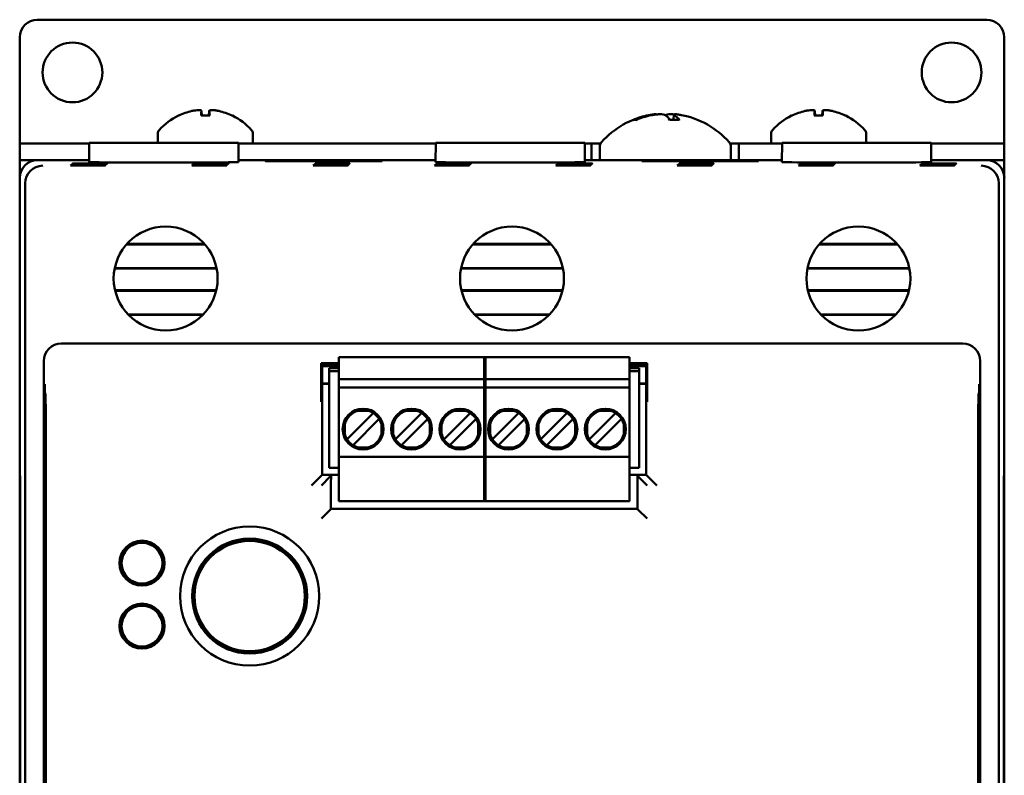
# Model space of a CAD drawing. Header units: inches. Extents: x 1.8 to 23.2, y 1.2 to 17.8.
# Tile 5 of 13: x 9.4 to 12.2, y 10 to 12.2. Entities that reach past the tile are written whole.
import ezdxf

# ---------------------------------------------------------------- set-up
doc = ezdxf.new("R2010")
doc.units = ezdxf.units.IN
doc.header["$LTSCALE"] = 0.8
doc.header["$MEASUREMENT"] = 0
doc.layers.add('Visible (ANSI)', color=7, linetype='Continuous', lineweight=50)

msp = doc.modelspace()

# ---------------------------------------------------------------- linework, layer by layer
at = {"layer": 'Visible (ANSI)'}
for p, q in [((9.4134, 12.1866), (12.1134, 12.1866)), ((9.3634, 11.8345), (9.3634, 12.1366)), ((12.1634, 12.1366), (12.1634, 11.8345)), ((9.9035, 11.9143), (9.8792, 11.9143)), ((9.8803, 11.9273), (9.8815, 11.9143)), ((9.9024, 11.9273), (9.9013, 11.9143)), ((11.1162, 11.9015), (11.1095, 11.9015)), ((11.2383, 11.9015), (11.2124, 11.9015)), ((11.2235, 11.9166), (11.2222, 11.9015)), ((11.6475, 11.9143), (11.6232, 11.9143)), ((11.6243, 11.9273), (11.6255, 11.9143)), ((11.6464, 11.9273), (11.6453, 11.9143)), ((9.7564, 11.8625), (9.7564, 11.8366)), ((10.0264, 11.8625), (10.0264, 11.8344)), ((11.5004, 11.8625), (11.5004, 11.8344)), ((11.7704, 11.8625), (11.7704, 11.8366)), ((9.3634, 11.8344), (9.3634, 11.8345)), ((9.3634, 11.8344), (9.4134, 11.8344)), ((9.3634, 11.8344), (9.3634, 11.7866)), ((9.5613, 11.8344), (9.4134, 11.8344)), ((9.5614, 11.8366), (9.5609, 11.7817)), ((9.5614, 11.8366), (9.9854, 11.8366)), ((9.9854, 11.8366), (9.9858, 11.7817)), ((10.5463, 11.8344), (9.9854, 11.8344)), ((10.5464, 11.8366), (10.5459, 11.7817)), ((10.5464, 11.8366), (10.9704, 11.8366)), ((10.9704, 11.8366), (10.9708, 11.7817)), ((10.9899, 11.8344), (10.9704, 11.8344)), ((10.9899, 11.8344), (11.0154, 11.8344)), ((10.9899, 11.7866), (10.9899, 11.8344)), ((11.0129, 11.8247), (11.0129, 11.7866)), ((11.3833, 11.8344), (11.4088, 11.8344)), ((11.3859, 11.8247), (11.3859, 11.7866)), ((11.4088, 11.8344), (11.4088, 11.7866)), ((11.5313, 11.8344), (11.4088, 11.8344)), ((11.5314, 11.8366), (11.5309, 11.7817)), ((11.5314, 11.8366), (11.9554, 11.8366)), ((11.9554, 11.8366), (11.9558, 11.7817)), ((12.1134, 11.8344), (11.9554, 11.8344)), ((12.1134, 11.8344), (12.1634, 11.8344)), ((12.1634, 11.8345), (12.1634, 11.8344)), ((12.1634, 11.7866), (12.1634, 11.8344)), ((9.3634, 11.7866), (9.364, 11.7866)), ((9.3634, 11.7866), (9.3634, 11.7366)), ((9.364, 11.7446), (9.364, 11.7866)), ((9.364, 11.7866), (9.4134, 11.7866)), ((9.5609, 11.7866), (9.4134, 11.7866)), ((10.5459, 11.7866), (9.9858, 11.7866)), ((10.0628, 11.7851), (10.0629, 11.784)), ((10.0628, 11.784), (10.0628, 11.7851)), ((10.0628, 11.7851), (10.3939, 11.7851)), ((10.3939, 11.784), (10.0628, 11.784)), ((10.3939, 11.7851), (10.3939, 11.784)), ((10.3939, 11.7851), (10.3939, 11.784)), ((11.5309, 11.7866), (10.9708, 11.7866)), ((11.1328, 11.7851), (11.4639, 11.7851)), ((11.1328, 11.7851), (11.1329, 11.784)), ((11.1328, 11.784), (11.1328, 11.7851)), ((11.4639, 11.784), (11.1328, 11.784)), ((11.4639, 11.7851), (11.4639, 11.784)), ((11.4639, 11.7851), (11.4639, 11.784)), ((12.1134, 11.7866), (11.9558, 11.7866)), ((12.1134, 11.7866), (12.1627, 11.7866)), ((12.1627, 11.7866), (12.1627, 11.7446)), ((12.1627, 11.7866), (12.1634, 11.7866)), ((12.1634, 11.7366), (12.1634, 11.7866)), ((9.3634, 11.7366), (9.3634, 10.9166)), ((12.1634, 10.9166), (12.1634, 11.7366)), ((9.3792, 8.3524), (9.3792, 11.7208)), ((12.1476, 11.7208), (12.1476, 8.3524)), ((9.89, 11.5471), (9.6668, 11.5471)), ((9.8886, 11.5487), (9.6682, 11.5487)), ((10.875, 11.5471), (10.6518, 11.5471)), ((10.8736, 11.5487), (10.6532, 11.5487)), ((11.86, 11.5471), (11.6368, 11.5471)), ((11.8586, 11.5487), (11.6382, 11.5487)), ((9.6336, 11.48), (9.9231, 11.48)), ((10.6186, 11.48), (10.9081, 11.48)), ((11.6036, 11.48), (11.8931, 11.48)), ((9.6333, 11.4784), (9.9234, 11.4784)), ((10.6183, 11.4784), (10.9084, 11.4784)), ((11.6033, 11.4784), (11.8934, 11.4784)), ((9.9223, 11.4166), (9.6344, 11.4166)), ((9.9219, 11.415), (9.6348, 11.415)), ((10.9073, 11.4166), (10.6194, 11.4166)), ((10.9069, 11.415), (10.6198, 11.415)), ((11.8923, 11.4166), (11.6044, 11.4166)), ((11.8919, 11.415), (11.6048, 11.415)), ((9.6715, 11.348), (9.8852, 11.348)), ((9.6731, 11.3464), (9.8836, 11.3464)), ((10.6565, 11.348), (10.8702, 11.348)), ((10.6581, 11.3464), (10.8686, 11.3464)), ((11.6415, 11.348), (11.8552, 11.348)), ((11.6431, 11.3464), (11.8536, 11.3464)), ((12.0447, 11.2651), (9.4821, 11.2651)), ((9.4321, 11.2151), (9.4321, 8.8581)), ((10.221, 11.2094), (10.221, 11.1426)), ((10.271, 11.2094), (10.221, 11.2094)), ((10.2239, 11.206), (10.221, 11.2094)), ((10.271, 11.206), (10.2239, 11.206)), ((10.2239, 10.8919), (10.2239, 11.206)), ((10.271, 11.2012), (10.2239, 11.2012)), ((10.271, 11.2011), (10.2239, 11.2011)), ((10.271, 11.2185), (10.271, 11.2264)), ((10.271, 11.2264), (10.6883, 11.2264)), ((10.271, 11.1634), (10.271, 11.2185)), ((10.6844, 11.2185), (10.6844, 11.2264)), ((10.6844, 11.2264), (11.0977, 11.2264)), ((10.6844, 11.2185), (10.6844, 11.1634)), ((10.6883, 11.2264), (10.6883, 11.2185)), ((10.6883, 11.1634), (10.6883, 11.2185)), ((11.0977, 11.2264), (11.0977, 11.2185)), ((11.0977, 11.2185), (11.0977, 11.1634)), ((11.1477, 11.2094), (11.0977, 11.2094)), ((11.1449, 11.206), (11.0977, 11.206)), ((11.1449, 11.2012), (11.0977, 11.2012)), ((11.1449, 11.2011), (11.0977, 11.2011)), ((11.1477, 11.2094), (11.1449, 11.206)), ((11.1449, 11.206), (11.1449, 10.8919)), ((11.1477, 11.1426), (11.1477, 11.2094)), ((12.0947, 8.8581), (12.0947, 11.2151)), ((10.2434, 11.187), (10.2434, 11.1949)), ((10.271, 11.1949), (10.2434, 11.1949)), ((10.2434, 10.9114), (10.2434, 11.187)), ((10.2434, 11.187), (10.271, 11.187)), ((11.1253, 11.1949), (11.0977, 11.1949)), ((11.0977, 11.187), (11.1253, 11.187)), ((11.1253, 11.1949), (11.1253, 11.187)), ((11.1253, 10.9114), (11.1253, 11.187)), ((10.2239, 11.1511), (10.2434, 11.1511)), ((10.2434, 11.1501), (10.2239, 11.1501)), ((10.271, 11.1634), (10.271, 11.1398)), ((10.6883, 11.1634), (10.271, 11.1634)), ((10.6844, 11.1634), (10.6844, 11.1398)), ((11.0977, 11.1634), (10.6844, 11.1634)), ((10.6883, 11.1398), (10.6883, 11.1634)), ((11.0977, 11.1398), (11.0977, 11.1634)), ((11.1253, 11.1511), (11.1449, 11.1511)), ((11.1449, 11.1501), (11.1253, 11.1501)), ((9.4366, 11.1231), (9.4352, 11.1245)), ((10.271, 11.1319), (10.271, 11.1398)), ((10.6883, 11.1398), (10.271, 11.1398)), ((10.271, 10.9508), (10.271, 11.1319)), ((10.6844, 11.1319), (10.6844, 11.1398)), ((11.0977, 11.1398), (10.6844, 11.1398)), ((10.6844, 11.1319), (10.6844, 10.9508)), ((10.6883, 11.1398), (10.6883, 11.1319)), ((10.6883, 10.9508), (10.6883, 11.1319)), ((11.0977, 11.1398), (11.0977, 11.1319)), ((11.0977, 11.1319), (11.0977, 10.9508)), ((12.0915, 11.1245), (12.0902, 11.1231)), ((10.3646, 11.0631), (10.2985, 10.9969)), ((10.3544, 11.0738), (10.3253, 11.0738)), ((10.3689, 11.0674), (10.3646, 11.0631)), ((10.5024, 11.0631), (10.4362, 10.9969)), ((10.4922, 11.0738), (10.4631, 11.0738)), ((10.5067, 11.0674), (10.5024, 11.0631)), ((10.6402, 11.0631), (10.574, 10.9969)), ((10.63, 11.0738), (10.6009, 11.0738)), ((10.6445, 11.0674), (10.6402, 11.0631)), ((10.778, 11.0631), (10.7118, 10.9969)), ((10.7678, 11.0738), (10.7387, 11.0738)), ((10.7823, 11.0674), (10.778, 11.0631)), ((10.9158, 11.0631), (10.8496, 10.9969)), ((10.9056, 11.0738), (10.8765, 11.0738)), ((10.9201, 11.0674), (10.9158, 11.0631)), ((11.0536, 11.0631), (10.9874, 10.9969)), ((11.0434, 11.0738), (11.0143, 11.0738)), ((11.0579, 11.0674), (11.0536, 11.0631)), ((10.2877, 11.0362), (10.2877, 11.0071)), ((10.3152, 10.9802), (10.3813, 11.0464)), ((10.3856, 11.0506), (10.3813, 11.0464)), ((10.392, 11.0071), (10.392, 11.0362)), ((10.4255, 11.0362), (10.4255, 11.0071)), ((10.453, 10.9802), (10.5191, 11.0464)), ((10.5234, 11.0506), (10.5191, 11.0464)), ((10.5298, 11.0071), (10.5298, 11.0362)), ((10.5633, 11.0362), (10.5633, 11.0071)), ((10.5907, 10.9802), (10.6569, 11.0464)), ((10.6612, 11.0506), (10.6569, 11.0464)), ((10.6676, 11.0071), (10.6676, 11.0362)), ((10.7011, 11.0362), (10.7011, 11.0071)), ((10.7285, 10.9802), (10.7947, 11.0464)), ((10.799, 11.0506), (10.7947, 11.0464)), ((10.8054, 11.0071), (10.8054, 11.0362)), ((10.8389, 11.0362), (10.8389, 11.0071)), ((10.8663, 10.9802), (10.9325, 11.0464)), ((10.9368, 11.0506), (10.9325, 11.0464)), ((10.9432, 11.0071), (10.9432, 11.0362)), ((10.9767, 11.0362), (10.9767, 11.0071)), ((11.0041, 10.9802), (11.0703, 11.0464)), ((11.0746, 11.0506), (11.0703, 11.0464)), ((11.081, 11.0071), (11.081, 11.0362)), ((9.4376, 8.9376), (9.4376, 10.9981)), ((10.2985, 10.9969), (10.2942, 10.9926)), ((10.3152, 10.9802), (10.3109, 10.9759)), ((10.4362, 10.9969), (10.432, 10.9926)), ((10.453, 10.9802), (10.4487, 10.9759)), ((10.574, 10.9969), (10.5698, 10.9926)), ((10.5907, 10.9802), (10.5865, 10.9759)), ((10.7118, 10.9969), (10.7075, 10.9926)), ((10.7285, 10.9802), (10.7243, 10.9759)), ((10.8496, 10.9969), (10.8453, 10.9926)), ((10.8663, 10.9802), (10.862, 10.9759)), ((10.9874, 10.9969), (10.9831, 10.9926)), ((11.0041, 10.9802), (10.9998, 10.9759)), ((12.0891, 10.9981), (12.0891, 8.9376)), ((10.271, 10.9429), (10.271, 10.9508)), ((10.3544, 10.9695), (10.3253, 10.9695)), ((10.4922, 10.9695), (10.4631, 10.9695)), ((10.63, 10.9695), (10.6009, 10.9695)), ((10.6844, 10.9429), (10.6844, 10.9508)), ((10.6883, 10.9508), (10.6883, 10.9429)), ((10.7678, 10.9695), (10.7387, 10.9695)), ((10.9056, 10.9695), (10.8765, 10.9695)), ((11.0434, 10.9695), (11.0143, 10.9695)), ((11.0977, 10.9508), (11.0977, 10.9429)), ((10.271, 10.8248), (10.271, 10.9429)), ((10.271, 10.9429), (10.6883, 10.9429)), ((10.6844, 10.9429), (10.6844, 10.8248)), ((10.6844, 10.9429), (11.0977, 10.9429)), ((10.6883, 10.8248), (10.6883, 10.9429)), ((11.0977, 10.9429), (11.0977, 10.8248)), ((9.3634, 10.9166), (9.3638, 10.9162)), ((9.3634, 10.9166), (9.3634, 10.9116)), ((9.3634, 10.9116), (9.3634, 9.1616)), ((9.3639, 10.9116), (9.3634, 10.9116)), ((9.3634, 10.9116), (9.3638, 10.9112)), ((9.3638, 10.9162), (9.3643, 10.8628)), ((9.3638, 10.9112), (9.3642, 10.8608)), ((9.3639, 10.9112), (9.3638, 10.9112)), ((10.2434, 10.9114), (10.271, 10.9114)), ((11.0977, 10.9114), (11.1253, 10.9114)), ((12.1624, 10.8628), (12.1629, 10.9162)), ((12.1625, 10.8608), (12.1629, 10.9112)), ((12.1629, 10.9162), (12.1634, 10.9166)), ((12.1634, 10.9116), (12.1629, 10.9116)), ((12.1634, 10.9116), (12.1629, 10.9112)), ((12.1629, 10.9112), (12.1629, 10.9112)), ((12.1634, 10.9116), (12.1634, 10.9166)), ((12.1634, 9.1616), (12.1634, 10.9116)), ((10.2186, 10.8866), (10.1936, 10.8616)), ((10.2186, 10.8866), (10.2239, 10.8919)), ((10.2462, 10.8866), (10.2212, 10.8616)), ((10.271, 10.8919), (10.2239, 10.8919)), ((10.2462, 10.8866), (10.2488, 10.8892)), ((10.2486, 10.8642), (10.2486, 10.7945)), ((11.1449, 10.8919), (11.0977, 10.8919)), ((11.1199, 10.8892), (11.1225, 10.8866)), ((11.1202, 10.7945), (11.1202, 10.8642)), ((11.1225, 10.8866), (11.1475, 10.8616)), ((11.1501, 10.8866), (11.1449, 10.8919)), ((11.1501, 10.8866), (11.1751, 10.8616)), ((9.3642, 9.2125), (9.3642, 10.8608)), ((9.3642, 10.8608), (9.3643, 10.8608)), ((9.3643, 10.8628), (9.3643, 9.2105)), ((12.1624, 9.2105), (12.1624, 10.8628)), ((12.1624, 10.8608), (12.1625, 10.8608)), ((12.1625, 10.8608), (12.1625, 9.2125)), ((10.271, 10.8169), (10.271, 10.8248)), ((10.271, 10.8169), (10.6883, 10.8169)), ((10.6844, 10.8169), (10.6844, 10.8248)), ((10.6844, 10.8169), (11.0977, 10.8169)), ((10.6883, 10.8248), (10.6883, 10.8169)), ((11.0977, 10.8248), (11.0977, 10.8169)), ((10.2462, 10.7921), (10.2212, 10.7671)), ((10.2462, 10.7921), (10.2486, 10.7945)), ((10.2486, 10.7945), (11.1202, 10.7945)), ((11.1225, 10.7921), (11.1202, 10.7945)), ((11.1225, 10.7921), (11.1475, 10.7671)), ((9.7059, 10.6994), (9.706, 10.7041)), ((9.7119, 10.6994), (9.7059, 10.6994)), ((9.7059, 10.6991), (9.7059, 10.6994)), ((9.7179, 10.6993), (9.7119, 10.6994)), ((9.718, 10.7039), (9.7179, 10.6993)), ((9.7179, 10.6993), (9.7179, 10.699)), ((9.6604, 10.6704), (9.6574, 10.6652)), ((9.6595, 10.6779), (9.6635, 10.6756)), ((9.6635, 10.6756), (9.6604, 10.6704)), ((9.6635, 10.6756), (9.6638, 10.6754)), ((9.7595, 10.6743), (9.7598, 10.6745)), ((9.7598, 10.6745), (9.7639, 10.6768)), ((9.7627, 10.6693), (9.7598, 10.6745)), ((9.7657, 10.664), (9.7627, 10.6693)), ((9.6574, 10.6652), (9.6534, 10.6676)), ((9.6576, 10.6651), (9.6574, 10.6652)), ((9.7657, 10.664), (9.7654, 10.6639)), ((9.7697, 10.6663), (9.7657, 10.664)), ((9.6528, 10.6143), (9.6568, 10.6166)), ((9.6568, 10.6166), (9.6571, 10.6167)), ((9.6568, 10.6166), (9.6598, 10.6113)), ((9.7621, 10.6102), (9.7651, 10.6153)), ((9.7649, 10.6155), (9.7651, 10.6153)), ((9.7651, 10.6153), (9.7691, 10.613)), ((9.6627, 10.6061), (9.6587, 10.6038)), ((9.6598, 10.6113), (9.6627, 10.6061)), ((9.663, 10.6063), (9.6627, 10.6061)), ((9.759, 10.605), (9.7588, 10.6052)), ((9.759, 10.605), (9.7621, 10.6102)), ((9.763, 10.6027), (9.759, 10.605)), ((9.7045, 10.5766), (9.7046, 10.5813)), ((9.7046, 10.5813), (9.7046, 10.5816)), ((9.7046, 10.5813), (9.7106, 10.5812)), ((9.7106, 10.5812), (9.7166, 10.5812)), ((9.7166, 10.5812), (9.7165, 10.5765)), ((9.7166, 10.5815), (9.7166, 10.5812)), ((9.7059, 10.5204), (9.706, 10.5251)), ((9.7119, 10.5204), (9.7059, 10.5204)), ((9.7059, 10.5201), (9.7059, 10.5204)), ((9.7179, 10.5203), (9.7119, 10.5204)), ((9.718, 10.5249), (9.7179, 10.5203)), ((9.7179, 10.5203), (9.7179, 10.52)), ((9.6574, 10.4862), (9.6534, 10.4886)), ((9.6604, 10.4914), (9.6574, 10.4862)), ((9.6576, 10.4861), (9.6574, 10.4862)), ((9.6595, 10.4989), (9.6635, 10.4966)), ((9.6635, 10.4966), (9.6604, 10.4914)), ((9.6635, 10.4966), (9.6638, 10.4964)), ((9.7595, 10.4953), (9.7598, 10.4955)), ((9.7598, 10.4955), (9.7639, 10.4978)), ((9.7627, 10.4903), (9.7598, 10.4955)), ((9.7657, 10.485), (9.7627, 10.4903)), ((9.7657, 10.485), (9.7654, 10.4849)), ((9.7697, 10.4873), (9.7657, 10.485)), ((9.6528, 10.4353), (9.6568, 10.4376)), ((9.6568, 10.4376), (9.6571, 10.4377)), ((9.6568, 10.4376), (9.6598, 10.4323)), ((9.6627, 10.4271), (9.6587, 10.4248)), ((9.6598, 10.4323), (9.6627, 10.4271)), ((9.663, 10.4273), (9.6627, 10.4271)), ((9.759, 10.426), (9.7588, 10.4262)), ((9.759, 10.426), (9.7621, 10.4312)), ((9.763, 10.4237), (9.759, 10.426)), ((9.7621, 10.4312), (9.7651, 10.4363)), ((9.7649, 10.4365), (9.7651, 10.4363)), ((9.7651, 10.4363), (9.7691, 10.434)), ((9.7045, 10.3976), (9.7046, 10.4023)), ((9.7046, 10.4023), (9.7046, 10.4026)), ((9.7046, 10.4023), (9.7106, 10.4022)), ((9.7106, 10.4022), (9.7166, 10.4022)), ((9.7166, 10.4022), (9.7165, 10.3975)), ((9.7166, 10.4025), (9.7166, 10.4022))]:
    msp.add_line(p, q, dxfattribs=at)
for centre, radius in [((9.5134, 12.0366), 0.085), ((12.0134, 12.0366), 0.085), ((9.7784, 11.4501), 0.1478), ((10.7634, 11.4501), 0.1478), ((11.7484, 11.4501), 0.1478), ((10.3399, 11.0216), 0.0581), ((10.4777, 11.0216), 0.0581), ((10.6155, 11.0216), 0.0581), ((10.7533, 11.0216), 0.0581), ((10.8911, 11.0216), 0.0581), ((11.0288, 11.0216), 0.0581), ((10.0174, 10.5466), 0.1979), ((9.7113, 10.6403), 0.064), ((9.7113, 10.6403), 0.058), ((10.0174, 10.5466), 0.1635), ((10.0174, 10.5466), 0.1625), ((10.0174, 10.5466), 0.1617), ((10.0174, 10.5466), 0.157), ((9.7113, 10.4613), 0.064), ((9.7113, 10.4613), 0.058)]:
    msp.add_circle(centre, radius, dxfattribs=at)
for centre, radius, start, end in [((9.4134, 12.1366), 0.05, 90, 180), ((12.1134, 12.1366), 0.05, 0, 90), ((9.8914, 11.7559), 0.1755, 115.9738, 138.3884), ((9.817, 11.9087), 0.0056, 93.0312, 115.9738), ((9.9658, 11.9087), 0.0056, 64.0262, 86.9688), ((9.8914, 11.7559), 0.1755, 41.6116, 64.0262), ((11.1994, 11.6772), 0.2425, 100.8266, 138.4591), ((11.1994, 11.6772), 0.2425, 41.5409, 79.1734), ((11.6354, 11.7559), 0.1755, 115.9738, 138.3884), ((11.561, 11.9087), 0.0056, 93.0312, 115.9738), ((11.7098, 11.9087), 0.0056, 64.0262, 86.9688), ((11.6354, 11.7559), 0.1755, 41.6116, 64.0262), ((9.7714, 11.8625), 0.015, 138.3884, 180), ((10.0114, 11.8625), 0.015, 0, 41.6116), ((11.5154, 11.8625), 0.015, 138.3884, 180), ((11.7554, 11.8625), 0.015, 0, 41.6116), ((11.0329, 11.8247), 0.02, 138.4591, 180), ((11.3659, 11.8247), 0.02, 0, 41.5409), ((10.3399, 11.0216), 0.0541, 105.4987, 164.5013), ((10.3399, 11.0216), 0.0541, 15.4987, 74.5013), ((10.4777, 11.0216), 0.0541, 105.4987, 164.5013), ((10.4777, 11.0216), 0.0541, 15.4987, 74.5013), ((10.6155, 11.0216), 0.0541, 105.4987, 164.5013), ((10.6155, 11.0216), 0.0541, 15.4987, 74.5013), ((10.7533, 11.0216), 0.0541, 105.4987, 164.5013), ((10.7533, 11.0216), 0.0541, 15.4987, 74.5013), ((10.8911, 11.0216), 0.0541, 105.4987, 164.5013), ((10.8911, 11.0216), 0.0541, 15.4987, 74.5013), ((11.0288, 11.0216), 0.0541, 105.4987, 164.5013), ((11.0288, 11.0216), 0.0541, 15.4987, 74.5013), ((10.3399, 11.0216), 0.0541, 195.4987, 254.5013), ((10.3399, 11.0216), 0.0541, 285.4987, 344.5013), ((10.4777, 11.0216), 0.0541, 195.4987, 254.5013), ((10.4777, 11.0216), 0.0541, 285.4987, 344.5013), ((10.6155, 11.0216), 0.0541, 195.4987, 254.5013), ((10.6155, 11.0216), 0.0541, 285.4987, 344.5013), ((10.7533, 11.0216), 0.0541, 195.4987, 254.5013), ((10.7533, 11.0216), 0.0541, 285.4987, 344.5013), ((10.8911, 11.0216), 0.0541, 195.4987, 254.5013), ((10.8911, 11.0216), 0.0541, 285.4987, 344.5013), ((11.0288, 11.0216), 0.0541, 195.4987, 254.5013), ((11.0288, 11.0216), 0.0541, 285.4987, 344.5013), ((9.7113, 10.6403), 0.0598, 95.1139, 143.5935), ((9.7113, 10.6403), 0.0591, 89.3537, 95.1828), ((9.7113, 10.6403), 0.0591, 83.5245, 89.3537), ((9.7113, 10.6403), 0.0598, 35.1139, 83.5935), ((9.7113, 10.6403), 0.0591, 149.3537, 155.1828), ((9.7113, 10.6403), 0.0591, 143.5245, 149.3537), ((9.7113, 10.6403), 0.0591, 29.3537, 35.1828), ((9.7113, 10.6403), 0.0591, 23.5245, 29.3537), ((9.7113, 10.6403), 0.0598, 155.1139, 203.5935), ((9.7113, 10.6403), 0.0598, 335.1139, 23.5935), ((9.7113, 10.6403), 0.0591, 203.5245, 209.3537), ((9.7113, 10.6403), 0.0591, 329.3537, 335.1828), ((9.7113, 10.6403), 0.0591, 209.3537, 215.1828), ((9.7113, 10.6403), 0.0598, 215.1139, 263.5935), ((9.7113, 10.6403), 0.0598, 275.1139, 323.5935), ((9.7113, 10.6403), 0.0591, 323.5245, 329.3537), ((9.7113, 10.6403), 0.0591, 263.5245, 269.3537), ((9.7113, 10.6403), 0.0591, 269.3537, 275.1828), ((9.7113, 10.4613), 0.0598, 95.1139, 143.5935), ((9.7113, 10.4613), 0.0591, 89.3537, 95.1828), ((9.7113, 10.4613), 0.0591, 83.5245, 89.3537), ((9.7113, 10.4613), 0.0598, 35.1139, 83.5935), ((9.7113, 10.4613), 0.0598, 155.1139, 203.5935), ((9.7113, 10.4613), 0.0591, 149.3537, 155.1828), ((9.7113, 10.4613), 0.0591, 143.5245, 149.3537), ((9.7113, 10.4613), 0.0591, 29.3537, 35.1828), ((9.7113, 10.4613), 0.0591, 23.5245, 29.3537), ((9.7113, 10.4613), 0.0598, 335.1139, 23.5935), ((9.7113, 10.4613), 0.0591, 203.5245, 209.3537), ((9.7113, 10.4613), 0.0591, 209.3537, 215.1828), ((9.7113, 10.4613), 0.0598, 215.1139, 263.5935), ((9.7113, 10.4613), 0.0598, 275.1139, 323.5935), ((9.7113, 10.4613), 0.0591, 323.5245, 329.3537), ((9.7113, 10.4613), 0.0591, 329.3537, 335.1828), ((9.7113, 10.4613), 0.0591, 263.5245, 269.3537), ((9.7113, 10.4613), 0.0591, 269.3537, 275.1828)]:
    msp.add_arc(centre, radius, start, end, dxfattribs=at)
for centre, major_axis, ratio, start_param, end_param in [((9.891, 11.7565), (0.1419, 0.103), 0.994184, 1.162703, 1.391464), ((9.8977, 11.7565), (-0.0153, 0.1747), 0.063267, 0.217042, 0.445804), ((9.8851, 11.7565), (0.0153, 0.1747), 0.063267, 5.837382, 6.066143), ((9.8918, 11.7565), (0.1419, -0.103), 0.994184, 1.750128, 1.978889), ((11.2017, 11.678), (-0.0807, 0.2284), 0.965147, 6.148166, 6.347066), ((11.1962, 11.678), (0.0626, 0.234), 0.941411, 0.440211, 0.639111), ((11.2086, 11.678), (-0.0218, 0.2413), 0.24677, 5.8685, 6.067399), ((11.1903, 11.678), (0.0223, 0.2412), 0.325805, 5.920934, 6.119834), ((11.635, 11.7565), (0.1419, 0.103), 0.994184, 1.162703, 1.391464), ((11.6417, 11.7565), (-0.0153, 0.1747), 0.063267, 0.217042, 0.445804), ((11.6291, 11.7565), (0.0153, 0.1747), 0.063267, 5.837382, 6.066143), ((11.6358, 11.7565), (0.1419, -0.103), 0.994184, 1.750128, 1.978889), ((9.4134, 11.7366), (-0.0354, 0.0354), 0.999924, 5.497825, 7.068545), ((9.4287, 11.7213), (-0.0192, -0.0463), 0.987735, 3.538674, 5.100744), ((9.7734, 11.7817), (-0.2125, 0), 0.008727, 6.28311, 9.424855), ((10.7584, 11.7817), (-0.2125, 0), 0.008727, 6.283109, 9.424854), ((11.7434, 11.7817), (-0.2125, 0), 0.008727, 6.283109, 9.424854), ((12.098, 11.7213), (-0.0192, 0.0463), 0.987735, 4.324034, 5.886104), ((12.1134, 11.7366), (0.0354, 0.0354), 0.999924, 5.497825, 7.068545), ((9.4292, 11.7208), (-0.0354, 0.0354), 0.999924, 0.77671, 0.78536), ((12.0976, 11.7208), (0.0354, 0.0354), 0.999924, 5.497825, 5.506476), ((9.4821, 11.2151), (-0.0354, 0.0354), 0.999924, 5.497825, 7.068545), ((12.0447, 11.2151), (0.0354, 0.0354), 0.999924, 5.497825, 7.068545), ((9.4366, 10.9981), (0, -0.125), 0.008727, 1.570796, 3.132866), ((12.0902, 10.9981), (0, 0.125), 0.008727, 0.008727, 1.570796), ((10.2488, 10.8642), (0, 0.025), 0.008727, 0.008727, 1.570796), ((11.1199, 10.8642), (0, -0.025), 0.008727, 1.570796, 3.132866)]:
    msp.add_ellipse(centre, major_axis=major_axis, ratio=ratio, start_param=start_param, end_param=end_param, dxfattribs=at)
for centre in [(9.5576, 11.7722), (9.5593, 11.7739), (9.561, 11.7756), (9.5628, 11.7774), (9.9026, 11.7722), (9.9043, 11.7739), (9.906, 11.7756), (9.9078, 11.7774), (10.2476, 11.7722), (10.2493, 11.7739), (10.251, 11.7756), (10.2528, 11.7774), (10.5926, 11.7722), (10.5943, 11.7739), (10.596, 11.7756), (10.5978, 11.7774), (10.9376, 11.7722), (10.9393, 11.7739), (10.941, 11.7756), (10.9428, 11.7774), (11.2826, 11.7722), (11.2843, 11.7739), (11.286, 11.7756), (11.2878, 11.7774), (11.6276, 11.7722), (11.6293, 11.7739), (11.631, 11.7756), (11.6328, 11.7774), (11.9726, 11.7722), (11.9743, 11.7739), (11.976, 11.7756), (11.9778, 11.7774)]:
    msp.add_ellipse(centre, major_axis=(-0.0494, 0), ratio=0.008727, dxfattribs=at)
for points, knots in [([(9.8533, 11.9269), (9.8564, 11.9276), (9.8598, 11.9282), (9.8662, 11.9291), (9.8692, 11.9294), (9.874, 11.9295), (9.8761, 11.9294), (9.8791, 11.9287), (9.88, 11.9282), (9.8803, 11.9274), (9.8804, 11.9272), (9.8803, 11.9269)], [0, 0, 0, 0, 0.0245201, 0.0245201, 0.0490401, 0.0490401, 0.0733788, 0.0733788, 0.0977174, 0.0977174, 0.1059587, 0.1059587, 0.1059587, 0.1059587]), ([(9.9024, 11.9269), (9.9023, 11.9276), (9.9027, 11.9282), (9.905, 11.9291), (9.9068, 11.9294), (9.911, 11.9295), (9.9137, 11.9294), (9.9198, 11.9287), (9.9231, 11.9282), (9.9273, 11.9274), (9.9284, 11.9272), (9.9295, 11.9269)], [0, 0, 0, 0, 0.0245201, 0.0245201, 0.0490401, 0.0490401, 0.0733788, 0.0733788, 0.0977174, 0.0977174, 0.1059587, 0.1059587, 0.1059587, 0.1059587]), ([(11.5973, 11.9269), (11.6004, 11.9276), (11.6038, 11.9282), (11.6102, 11.9291), (11.6132, 11.9294), (11.618, 11.9295), (11.6201, 11.9294), (11.6231, 11.9287), (11.624, 11.9282), (11.6243, 11.9274), (11.6244, 11.9272), (11.6243, 11.9269)], [0, 0, 0, 0, 0.0245201, 0.0245201, 0.0490401, 0.0490401, 0.0733788, 0.0733788, 0.0977174, 0.0977174, 0.1059587, 0.1059587, 0.1059587, 0.1059587]), ([(11.6464, 11.9269), (11.6463, 11.9276), (11.6467, 11.9282), (11.649, 11.9291), (11.6508, 11.9294), (11.655, 11.9295), (11.6577, 11.9294), (11.6638, 11.9287), (11.6671, 11.9282), (11.6713, 11.9274), (11.6724, 11.9272), (11.6735, 11.9269)], [0, 0, 0, 0, 0.0245201, 0.0245201, 0.0490401, 0.0490401, 0.0733788, 0.0733788, 0.0977174, 0.0977174, 0.1059587, 0.1059587, 0.1059587, 0.1059587]), ([(9.8791, 11.9137), (9.8791, 11.9138), (9.8791, 11.9138), (9.8791, 11.9141), (9.8791, 11.9143), (9.8792, 11.9143)], [0.015061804, 0.015061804, 0.015061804, 0.015061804, 0.015911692, 0.015911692, 0.021209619, 0.021209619, 0.021209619, 0.021209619]), ([(9.9035, 11.9143), (9.9036, 11.9143), (9.9036, 11.9141), (9.9037, 11.9138), (9.9037, 11.9138), (9.9037, 11.9137)], [0.063402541, 0.063402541, 0.063402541, 0.063402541, 0.068700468, 0.068700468, 0.069550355, 0.069550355, 0.069550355, 0.069550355]), ([(11.1071, 11.901), (11.1071, 11.901), (11.1072, 11.901), (11.1078, 11.9013), (11.1087, 11.9015), (11.1095, 11.9015)], [0.017596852, 0.017596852, 0.017596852, 0.017596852, 0.01762601, 0.01762601, 0.023499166, 0.023499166, 0.023499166, 0.023499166]), ([(11.1747, 11.9171), (11.1741, 11.9174), (11.1732, 11.9175), (11.1702, 11.9176), (11.1676, 11.9174), (11.1614, 11.9167), (11.1577, 11.9161), (11.1532, 11.9152), (11.1523, 11.915), (11.1515, 11.9149)], [0.03899714, 0.03899714, 0.03899714, 0.03899714, 0.06091597, 0.06091597, 0.0912553, 0.0912553, 0.12159464, 0.12159464, 0.12829742, 0.12829742, 0.12829742, 0.12829742]), ([(11.159, 11.9149), (11.1627, 11.9156), (11.167, 11.9163), (11.1754, 11.9172), (11.1795, 11.9175), (11.1867, 11.9176), (11.1902, 11.9174), (11.1958, 11.9167), (11.198, 11.9161), (11.1996, 11.9152), (11.1999, 11.915), (11.2001, 11.9149)], [0, 0, 0, 0, 0.030458, 0.030458, 0.060916, 0.060916, 0.0912553, 0.0912553, 0.1215946, 0.1215946, 0.1282974, 0.1282974, 0.1282974, 0.1282974]), ([(11.224, 11.9171), (11.2211, 11.9174), (11.2182, 11.9175), (11.212, 11.9176), (11.2085, 11.9174), (11.2029, 11.9167), (11.2008, 11.9161), (11.1994, 11.9153), (11.1994, 11.9153), (11.1994, 11.9153)], [0.03899714, 0.03899714, 0.03899714, 0.03899714, 0.06091597, 0.06091597, 0.0912553, 0.0912553, 0.12159464, 0.12159464, 0.12200406, 0.12200406, 0.12200406, 0.12200406]), ([(11.2251, 11.9149), (11.2239, 11.9156), (11.2233, 11.9163), (11.2239, 11.9172), (11.225, 11.9175), (11.2285, 11.9176), (11.2311, 11.9174), (11.2374, 11.9167), (11.2411, 11.9161), (11.2448, 11.9153), (11.2449, 11.9153), (11.2449, 11.9153)], [0, 0, 0, 0, 0.030458, 0.030458, 0.060916, 0.060916, 0.0912553, 0.0912553, 0.1215946, 0.1215946, 0.1220041, 0.1220041, 0.1220041, 0.1220041]), ([(11.2383, 11.9015), (11.2386, 11.9015), (11.2388, 11.9013), (11.239, 11.901), (11.239, 11.901), (11.239, 11.901)], [0.070224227, 0.070224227, 0.070224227, 0.070224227, 0.076097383, 0.076097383, 0.076126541, 0.076126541, 0.076126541, 0.076126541]), ([(11.6231, 11.9137), (11.6231, 11.9138), (11.6231, 11.9138), (11.6231, 11.9141), (11.6231, 11.9143), (11.6232, 11.9143)], [0.015061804, 0.015061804, 0.015061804, 0.015061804, 0.015911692, 0.015911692, 0.021209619, 0.021209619, 0.021209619, 0.021209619]), ([(11.6475, 11.9143), (11.6476, 11.9143), (11.6476, 11.9141), (11.6477, 11.9138), (11.6477, 11.9138), (11.6477, 11.9137)], [0.063402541, 0.063402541, 0.063402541, 0.063402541, 0.068700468, 0.068700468, 0.069550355, 0.069550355, 0.069550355, 0.069550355]), ([(9.4348, 11.1498), (9.4348, 11.1498), (9.4348, 11.1497), (9.4349, 11.1447), (9.4349, 11.1397), (9.435, 11.1323), (9.4351, 11.1292), (9.4351, 11.1252), (9.4352, 11.1245), (9.4352, 11.1245)], [-0.000493, -0.000493, -0.000493, -0.000493, 0, 0, 0.0531307, 0.0531307, 0.0915083, 0.0915083, 0.1243596, 0.1243596, 0.1243596, 0.1243596]), ([(12.0915, 11.1245), (12.0915, 11.1245), (12.0916, 11.1252), (12.0917, 11.1292), (12.0917, 11.1323), (12.0918, 11.1397), (12.0918, 11.1447), (12.0919, 11.1497), (12.0919, 11.1498), (12.0919, 11.1498)], [0, 0, 0, 0, 0.0302867, 0.0302867, 0.0656682, 0.0656682, 0.1146511, 0.1146511, 0.1151055, 0.1151055, 0.1151055, 0.1151055]), ([(10.2208, 11.0994), (10.2208, 11.0995), (10.2208, 11.0995), (10.2208, 11.1044), (10.2209, 11.1094), (10.2209, 11.1189), (10.221, 11.1238), (10.221, 11.1341), (10.221, 11.1386), (10.221, 11.1426)], [-0.0004931, -0.0004931, -0.0004931, -0.0004931, 0, 0, 0.0525081, 0.0525081, 0.0905823, 0.0905823, 0.1233852, 0.1233852, 0.1233852, 0.1233852]), ([(11.1477, 11.1426), (11.1477, 11.1386), (11.1477, 11.1341), (11.1478, 11.1238), (11.1478, 11.1189), (11.1479, 11.1094), (11.1479, 11.1044), (11.1479, 11.0995), (11.1479, 11.0995), (11.1479, 11.0994)], [0, 0, 0, 0, 0.0304487, 0.0304487, 0.0657904, 0.0657904, 0.1145302, 0.1145302, 0.1149879, 0.1149879, 0.1149879, 0.1149879]), ([(10.3253, 11.0738), (10.3256, 11.0739), (10.3259, 11.074), (10.3307, 11.0754), (10.3353, 11.0765), (10.3399, 11.0765), (10.3444, 11.0765), (10.349, 11.0754), (10.3539, 11.074), (10.3541, 11.0739), (10.3544, 11.0738)], [-0.03682745, -0.03682745, -0.03682745, -0.03682745, -0.03477651, -0.03477651, 0, 0, 0, 0.03477651, 0.03477651, 0.03682745, 0.03682745, 0.03682745, 0.03682745]), ([(10.4631, 11.0738), (10.4634, 11.0739), (10.4637, 11.074), (10.4685, 11.0754), (10.4731, 11.0765), (10.4777, 11.0765), (10.4822, 11.0765), (10.4868, 11.0754), (10.4917, 11.074), (10.4919, 11.0739), (10.4922, 11.0738)], [-0.03682745, -0.03682745, -0.03682745, -0.03682745, -0.03477651, -0.03477651, 0, 0, 0, 0.03477651, 0.03477651, 0.03682745, 0.03682745, 0.03682745, 0.03682745]), ([(10.6009, 11.0738), (10.6012, 11.0739), (10.6015, 11.074), (10.6063, 11.0754), (10.6109, 11.0765), (10.6155, 11.0765), (10.62, 11.0765), (10.6246, 11.0754), (10.6295, 11.074), (10.6297, 11.0739), (10.63, 11.0738)], [-0.03682745, -0.03682745, -0.03682745, -0.03682745, -0.03477651, -0.03477651, 0, 0, 0, 0.03477651, 0.03477651, 0.03682745, 0.03682745, 0.03682745, 0.03682745]), ([(10.7387, 11.0738), (10.739, 11.0739), (10.7393, 11.074), (10.7441, 11.0754), (10.7487, 11.0765), (10.7533, 11.0765), (10.7578, 11.0765), (10.7624, 11.0754), (10.7673, 11.074), (10.7675, 11.0739), (10.7678, 11.0738)], [-0.03682745, -0.03682745, -0.03682745, -0.03682745, -0.03477651, -0.03477651, 0, 0, 0, 0.03477651, 0.03477651, 0.03682745, 0.03682745, 0.03682745, 0.03682745]), ([(10.8765, 11.0738), (10.8768, 11.0739), (10.8771, 11.074), (10.8819, 11.0754), (10.8865, 11.0765), (10.8911, 11.0765), (10.8956, 11.0765), (10.9002, 11.0754), (10.905, 11.074), (10.9053, 11.0739), (10.9056, 11.0738)], [-0.03682745, -0.03682745, -0.03682745, -0.03682745, -0.03477651, -0.03477651, 0, 0, 0, 0.03477651, 0.03477651, 0.03682745, 0.03682745, 0.03682745, 0.03682745]), ([(11.0143, 11.0738), (11.0146, 11.0739), (11.0149, 11.074), (11.0197, 11.0754), (11.0243, 11.0765), (11.0288, 11.0765), (11.0334, 11.0765), (11.038, 11.0754), (11.0428, 11.074), (11.0431, 11.0739), (11.0434, 11.0738)], [-0.03682745, -0.03682745, -0.03682745, -0.03682745, -0.03477651, -0.03477651, 0, 0, 0, 0.03477651, 0.03477651, 0.03682745, 0.03682745, 0.03682745, 0.03682745]), ([(10.2877, 11.0071), (10.2874, 11.0082), (10.2871, 11.0093), (10.2868, 11.0103), (10.2865, 11.0114), (10.2863, 11.0123), (10.2861, 11.0133), (10.2859, 11.0142), (10.2857, 11.0151), (10.2855, 11.016), (10.2854, 11.0168), (10.2853, 11.0176), (10.2852, 11.0184), (10.2851, 11.0192), (10.2851, 11.0199), (10.285, 11.0206), (10.285, 11.0213), (10.285, 11.022), (10.285, 11.0227), (10.2851, 11.0234), (10.2851, 11.0241), (10.2852, 11.0249), (10.2853, 11.0257), (10.2854, 11.0265), (10.2855, 11.0273), (10.2857, 11.0282), (10.2859, 11.0291), (10.2861, 11.03), (10.2863, 11.0309), (10.2865, 11.0319), (10.2868, 11.033), (10.2871, 11.034), (10.2874, 11.0351), (10.2877, 11.0362)], [0, 0, 0, 0, 0.090909, 0.090909, 0.090909, 0.181818, 0.181818, 0.181818, 0.272727, 0.272727, 0.272727, 0.363636, 0.363636, 0.363636, 0.454545, 0.454545, 0.454545, 0.545455, 0.545455, 0.545455, 0.636364, 0.636364, 0.636364, 0.727273, 0.727273, 0.727273, 0.818182, 0.818182, 0.818182, 0.909091, 0.909091, 0.909091, 1, 1, 1, 1]), ([(10.392, 11.0362), (10.3924, 11.0351), (10.3927, 11.034), (10.3929, 11.033), (10.3932, 11.0319), (10.3935, 11.0309), (10.3937, 11.03), (10.3939, 11.0291), (10.3941, 11.0282), (10.3942, 11.0273), (10.3944, 11.0265), (10.3945, 11.0257), (10.3945, 11.0249), (10.3946, 11.0241), (10.3947, 11.0234), (10.3947, 11.0227), (10.3947, 11.022), (10.3947, 11.0213), (10.3947, 11.0206), (10.3947, 11.0199), (10.3946, 11.0192), (10.3945, 11.0184), (10.3945, 11.0176), (10.3944, 11.0168), (10.3942, 11.016), (10.3941, 11.0151), (10.3939, 11.0142), (10.3937, 11.0133), (10.3935, 11.0123), (10.3932, 11.0114), (10.3929, 11.0103), (10.3927, 11.0093), (10.3924, 11.0082), (10.392, 11.0071)], [0, 0, 0, 0, 0.090909, 0.090909, 0.090909, 0.181818, 0.181818, 0.181818, 0.272727, 0.272727, 0.272727, 0.363636, 0.363636, 0.363636, 0.454545, 0.454545, 0.454545, 0.545455, 0.545455, 0.545455, 0.636364, 0.636364, 0.636364, 0.727273, 0.727273, 0.727273, 0.818182, 0.818182, 0.818182, 0.909091, 0.909091, 0.909091, 1, 1, 1, 1]), ([(10.4255, 11.0071), (10.4252, 11.0082), (10.4249, 11.0093), (10.4246, 11.0103), (10.4243, 11.0114), (10.4241, 11.0123), (10.4239, 11.0133), (10.4237, 11.0142), (10.4235, 11.0151), (10.4233, 11.016), (10.4232, 11.0168), (10.4231, 11.0176), (10.423, 11.0184), (10.4229, 11.0192), (10.4229, 11.0199), (10.4228, 11.0206), (10.4228, 11.0213), (10.4228, 11.022), (10.4228, 11.0227), (10.4229, 11.0234), (10.4229, 11.0241), (10.423, 11.0249), (10.4231, 11.0257), (10.4232, 11.0265), (10.4233, 11.0273), (10.4235, 11.0282), (10.4237, 11.0291), (10.4239, 11.03), (10.4241, 11.0309), (10.4243, 11.0319), (10.4246, 11.033), (10.4249, 11.034), (10.4252, 11.0351), (10.4255, 11.0362)], [0, 0, 0, 0, 0.090909, 0.090909, 0.090909, 0.181818, 0.181818, 0.181818, 0.272727, 0.272727, 0.272727, 0.363636, 0.363636, 0.363636, 0.454545, 0.454545, 0.454545, 0.545455, 0.545455, 0.545455, 0.636364, 0.636364, 0.636364, 0.727273, 0.727273, 0.727273, 0.818182, 0.818182, 0.818182, 0.909091, 0.909091, 0.909091, 1, 1, 1, 1]), ([(10.5298, 11.0362), (10.5302, 11.0351), (10.5305, 11.034), (10.5307, 11.033), (10.531, 11.0319), (10.5313, 11.0309), (10.5315, 11.03), (10.5317, 11.0291), (10.5319, 11.0282), (10.532, 11.0273), (10.5321, 11.0265), (10.5323, 11.0257), (10.5323, 11.0249), (10.5324, 11.0241), (10.5325, 11.0234), (10.5325, 11.0227), (10.5325, 11.022), (10.5325, 11.0213), (10.5325, 11.0206), (10.5325, 11.0199), (10.5324, 11.0192), (10.5323, 11.0184), (10.5323, 11.0176), (10.5321, 11.0168), (10.532, 11.016), (10.5319, 11.0151), (10.5317, 11.0142), (10.5315, 11.0133), (10.5313, 11.0123), (10.531, 11.0114), (10.5307, 11.0103), (10.5305, 11.0093), (10.5302, 11.0082), (10.5298, 11.0071)], [0, 0, 0, 0, 0.090909, 0.090909, 0.090909, 0.181818, 0.181818, 0.181818, 0.272727, 0.272727, 0.272727, 0.363636, 0.363636, 0.363636, 0.454545, 0.454545, 0.454545, 0.545455, 0.545455, 0.545455, 0.636364, 0.636364, 0.636364, 0.727273, 0.727273, 0.727273, 0.818182, 0.818182, 0.818182, 0.909091, 0.909091, 0.909091, 1, 1, 1, 1]), ([(10.5633, 11.0071), (10.563, 11.0082), (10.5627, 11.0093), (10.5624, 11.0103), (10.5621, 11.0114), (10.5619, 11.0123), (10.5617, 11.0133), (10.5614, 11.0142), (10.5613, 11.0151), (10.5611, 11.016), (10.561, 11.0168), (10.5609, 11.0176), (10.5608, 11.0184), (10.5607, 11.0192), (10.5607, 11.0199), (10.5606, 11.0206), (10.5606, 11.0213), (10.5606, 11.022), (10.5606, 11.0227), (10.5607, 11.0234), (10.5607, 11.0241), (10.5608, 11.0249), (10.5609, 11.0257), (10.561, 11.0265), (10.5611, 11.0273), (10.5613, 11.0282), (10.5614, 11.0291), (10.5617, 11.03), (10.5619, 11.0309), (10.5621, 11.0319), (10.5624, 11.033), (10.5627, 11.034), (10.563, 11.0351), (10.5633, 11.0362)], [0, 0, 0, 0, 0.090909, 0.090909, 0.090909, 0.181818, 0.181818, 0.181818, 0.272727, 0.272727, 0.272727, 0.363636, 0.363636, 0.363636, 0.454545, 0.454545, 0.454545, 0.545455, 0.545455, 0.545455, 0.636364, 0.636364, 0.636364, 0.727273, 0.727273, 0.727273, 0.818182, 0.818182, 0.818182, 0.909091, 0.909091, 0.909091, 1, 1, 1, 1]), ([(10.6676, 11.0362), (10.668, 11.0351), (10.6683, 11.034), (10.6685, 11.033), (10.6688, 11.0319), (10.6691, 11.0309), (10.6693, 11.03), (10.6695, 11.0291), (10.6697, 11.0282), (10.6698, 11.0273), (10.6699, 11.0265), (10.6701, 11.0257), (10.6701, 11.0249), (10.6702, 11.0241), (10.6703, 11.0234), (10.6703, 11.0227), (10.6703, 11.022), (10.6703, 11.0213), (10.6703, 11.0206), (10.6703, 11.0199), (10.6702, 11.0192), (10.6701, 11.0184), (10.6701, 11.0176), (10.6699, 11.0168), (10.6698, 11.016), (10.6697, 11.0151), (10.6695, 11.0142), (10.6693, 11.0133), (10.6691, 11.0123), (10.6688, 11.0114), (10.6685, 11.0103), (10.6683, 11.0093), (10.668, 11.0082), (10.6676, 11.0071)], [0, 0, 0, 0, 0.090909, 0.090909, 0.090909, 0.181818, 0.181818, 0.181818, 0.272727, 0.272727, 0.272727, 0.363636, 0.363636, 0.363636, 0.454545, 0.454545, 0.454545, 0.545455, 0.545455, 0.545455, 0.636364, 0.636364, 0.636364, 0.727273, 0.727273, 0.727273, 0.818182, 0.818182, 0.818182, 0.909091, 0.909091, 0.909091, 1, 1, 1, 1]), ([(10.7011, 11.0071), (10.7008, 11.0082), (10.7005, 11.0093), (10.7002, 11.0103), (10.6999, 11.0114), (10.6997, 11.0123), (10.6995, 11.0133), (10.6992, 11.0142), (10.6991, 11.0151), (10.6989, 11.016), (10.6988, 11.0168), (10.6987, 11.0176), (10.6986, 11.0184), (10.6985, 11.0192), (10.6984, 11.0199), (10.6984, 11.0206), (10.6984, 11.0213), (10.6984, 11.022), (10.6984, 11.0227), (10.6984, 11.0234), (10.6985, 11.0241), (10.6986, 11.0249), (10.6987, 11.0257), (10.6988, 11.0265), (10.6989, 11.0273), (10.6991, 11.0282), (10.6992, 11.0291), (10.6995, 11.03), (10.6997, 11.0309), (10.6999, 11.0319), (10.7002, 11.033), (10.7005, 11.034), (10.7008, 11.0351), (10.7011, 11.0362)], [0, 0, 0, 0, 0.090909, 0.090909, 0.090909, 0.181818, 0.181818, 0.181818, 0.272727, 0.272727, 0.272727, 0.363636, 0.363636, 0.363636, 0.454545, 0.454545, 0.454545, 0.545455, 0.545455, 0.545455, 0.636364, 0.636364, 0.636364, 0.727273, 0.727273, 0.727273, 0.818182, 0.818182, 0.818182, 0.909091, 0.909091, 0.909091, 1, 1, 1, 1]), ([(10.8054, 11.0362), (10.8058, 11.0351), (10.8061, 11.034), (10.8063, 11.033), (10.8066, 11.0319), (10.8068, 11.0309), (10.8071, 11.03), (10.8073, 11.0291), (10.8074, 11.0282), (10.8076, 11.0273), (10.8077, 11.0265), (10.8078, 11.0257), (10.8079, 11.0249), (10.808, 11.0241), (10.8081, 11.0234), (10.8081, 11.0227), (10.8081, 11.022), (10.8081, 11.0213), (10.8081, 11.0206), (10.8081, 11.0199), (10.808, 11.0192), (10.8079, 11.0184), (10.8078, 11.0176), (10.8077, 11.0168), (10.8076, 11.016), (10.8074, 11.0151), (10.8073, 11.0142), (10.8071, 11.0133), (10.8068, 11.0123), (10.8066, 11.0114), (10.8063, 11.0103), (10.8061, 11.0093), (10.8058, 11.0082), (10.8054, 11.0071)], [0, 0, 0, 0, 0.090909, 0.090909, 0.090909, 0.181818, 0.181818, 0.181818, 0.272727, 0.272727, 0.272727, 0.363636, 0.363636, 0.363636, 0.454545, 0.454545, 0.454545, 0.545455, 0.545455, 0.545455, 0.636364, 0.636364, 0.636364, 0.727273, 0.727273, 0.727273, 0.818182, 0.818182, 0.818182, 0.909091, 0.909091, 0.909091, 1, 1, 1, 1]), ([(10.8389, 11.0071), (10.8386, 11.0082), (10.8382, 11.0093), (10.838, 11.0103), (10.8377, 11.0114), (10.8375, 11.0123), (10.8372, 11.0133), (10.837, 11.0142), (10.8369, 11.0151), (10.8367, 11.016), (10.8366, 11.0168), (10.8365, 11.0176), (10.8364, 11.0184), (10.8363, 11.0192), (10.8362, 11.0199), (10.8362, 11.0206), (10.8362, 11.0213), (10.8362, 11.022), (10.8362, 11.0227), (10.8362, 11.0234), (10.8363, 11.0241), (10.8364, 11.0249), (10.8365, 11.0257), (10.8366, 11.0265), (10.8367, 11.0273), (10.8369, 11.0282), (10.837, 11.0291), (10.8372, 11.03), (10.8375, 11.0309), (10.8377, 11.0319), (10.838, 11.033), (10.8382, 11.034), (10.8386, 11.0351), (10.8389, 11.0362)], [0, 0, 0, 0, 0.090909, 0.090909, 0.090909, 0.181818, 0.181818, 0.181818, 0.272727, 0.272727, 0.272727, 0.363636, 0.363636, 0.363636, 0.454545, 0.454545, 0.454545, 0.545455, 0.545455, 0.545455, 0.636364, 0.636364, 0.636364, 0.727273, 0.727273, 0.727273, 0.818182, 0.818182, 0.818182, 0.909091, 0.909091, 0.909091, 1, 1, 1, 1]), ([(10.9432, 11.0362), (10.9436, 11.0351), (10.9439, 11.034), (10.9441, 11.033), (10.9444, 11.0319), (10.9446, 11.0309), (10.9449, 11.03), (10.9451, 11.0291), (10.9452, 11.0282), (10.9454, 11.0273), (10.9455, 11.0265), (10.9456, 11.0257), (10.9457, 11.0249), (10.9458, 11.0241), (10.9459, 11.0234), (10.9459, 11.0227), (10.9459, 11.022), (10.9459, 11.0213), (10.9459, 11.0206), (10.9459, 11.0199), (10.9458, 11.0192), (10.9457, 11.0184), (10.9456, 11.0176), (10.9455, 11.0168), (10.9454, 11.016), (10.9452, 11.0151), (10.9451, 11.0142), (10.9449, 11.0133), (10.9446, 11.0123), (10.9444, 11.0114), (10.9441, 11.0103), (10.9439, 11.0093), (10.9436, 11.0082), (10.9432, 11.0071)], [0, 0, 0, 0, 0.090909, 0.090909, 0.090909, 0.181818, 0.181818, 0.181818, 0.272727, 0.272727, 0.272727, 0.363636, 0.363636, 0.363636, 0.454545, 0.454545, 0.454545, 0.545455, 0.545455, 0.545455, 0.636364, 0.636364, 0.636364, 0.727273, 0.727273, 0.727273, 0.818182, 0.818182, 0.818182, 0.909091, 0.909091, 0.909091, 1, 1, 1, 1]), ([(10.9767, 11.0071), (10.9766, 11.0074), (10.9765, 11.0076), (10.9751, 11.0125), (10.974, 11.0171), (10.974, 11.0216), (10.974, 11.0262), (10.9751, 11.0308), (10.9765, 11.0356), (10.9766, 11.0359), (10.9767, 11.0362)], [-0.03682745, -0.03682745, -0.03682745, -0.03682745, -0.03477651, -0.03477651, 0, 0, 0, 0.03477651, 0.03477651, 0.03682745, 0.03682745, 0.03682745, 0.03682745]), ([(11.081, 11.0362), (11.0811, 11.0359), (11.0812, 11.0356), (11.0826, 11.0308), (11.0837, 11.0262), (11.0837, 11.0216), (11.0837, 11.0171), (11.0826, 11.0125), (11.0812, 11.0076), (11.0811, 11.0074), (11.081, 11.0071)], [-0.03682745, -0.03682745, -0.03682745, -0.03682745, -0.03477651, -0.03477651, 0, 0, 0, 0.03477651, 0.03477651, 0.03682745, 0.03682745, 0.03682745, 0.03682745]), ([(10.3253, 10.9695), (10.3256, 10.9694), (10.3259, 10.9693), (10.3307, 10.9679), (10.3353, 10.9668), (10.3399, 10.9668), (10.3444, 10.9668), (10.349, 10.9679), (10.3539, 10.9693), (10.3541, 10.9694), (10.3544, 10.9695)], [0.45179193, 0.45179193, 0.45179193, 0.45179193, 0.45384287, 0.45384287, 0.48861939, 0.48861939, 0.48861939, 0.5233959, 0.5233959, 0.52544684, 0.52544684, 0.52544684, 0.52544684]), ([(10.4631, 10.9695), (10.4634, 10.9694), (10.4637, 10.9693), (10.4685, 10.9679), (10.4731, 10.9668), (10.4777, 10.9668), (10.4822, 10.9668), (10.4868, 10.9679), (10.4917, 10.9693), (10.4919, 10.9694), (10.4922, 10.9695)], [0.45179193, 0.45179193, 0.45179193, 0.45179193, 0.45384287, 0.45384287, 0.48861939, 0.48861939, 0.48861939, 0.5233959, 0.5233959, 0.52544684, 0.52544684, 0.52544684, 0.52544684]), ([(10.6009, 10.9695), (10.6012, 10.9694), (10.6015, 10.9693), (10.6063, 10.9679), (10.6109, 10.9668), (10.6155, 10.9668), (10.62, 10.9668), (10.6246, 10.9679), (10.6295, 10.9693), (10.6297, 10.9694), (10.63, 10.9695)], [0.45179193, 0.45179193, 0.45179193, 0.45179193, 0.45384287, 0.45384287, 0.48861939, 0.48861939, 0.48861939, 0.5233959, 0.5233959, 0.52544684, 0.52544684, 0.52544684, 0.52544684]), ([(10.7387, 10.9695), (10.739, 10.9694), (10.7393, 10.9693), (10.7441, 10.9679), (10.7487, 10.9668), (10.7533, 10.9668), (10.7578, 10.9668), (10.7624, 10.9679), (10.7673, 10.9693), (10.7675, 10.9694), (10.7678, 10.9695)], [0.45177369, 0.45177369, 0.45177369, 0.45177369, 0.45382463, 0.45382463, 0.48860114, 0.48860114, 0.48860114, 0.52337766, 0.52337766, 0.5254286, 0.5254286, 0.5254286, 0.5254286]), ([(10.8765, 10.9695), (10.8768, 10.9694), (10.8771, 10.9693), (10.8819, 10.9679), (10.8865, 10.9668), (10.8911, 10.9668), (10.8956, 10.9668), (10.9002, 10.9679), (10.905, 10.9693), (10.9053, 10.9694), (10.9056, 10.9695)], [0.45177369, 0.45177369, 0.45177369, 0.45177369, 0.45382463, 0.45382463, 0.48860114, 0.48860114, 0.48860114, 0.52337766, 0.52337766, 0.5254286, 0.5254286, 0.5254286, 0.5254286]), ([(11.0143, 10.9695), (11.0146, 10.9694), (11.0149, 10.9693), (11.0197, 10.9679), (11.0243, 10.9668), (11.0288, 10.9668), (11.0334, 10.9668), (11.038, 10.9679), (11.0428, 10.9693), (11.0431, 10.9694), (11.0434, 10.9695)], [0.45177369, 0.45177369, 0.45177369, 0.45177369, 0.45382463, 0.45382463, 0.48860114, 0.48860114, 0.48860114, 0.52337766, 0.52337766, 0.5254286, 0.5254286, 0.5254286, 0.5254286])]:
    msp.add_open_spline(points, degree=3, knots=knots, dxfattribs=at)

doc.saveas('drawing.dxf')
